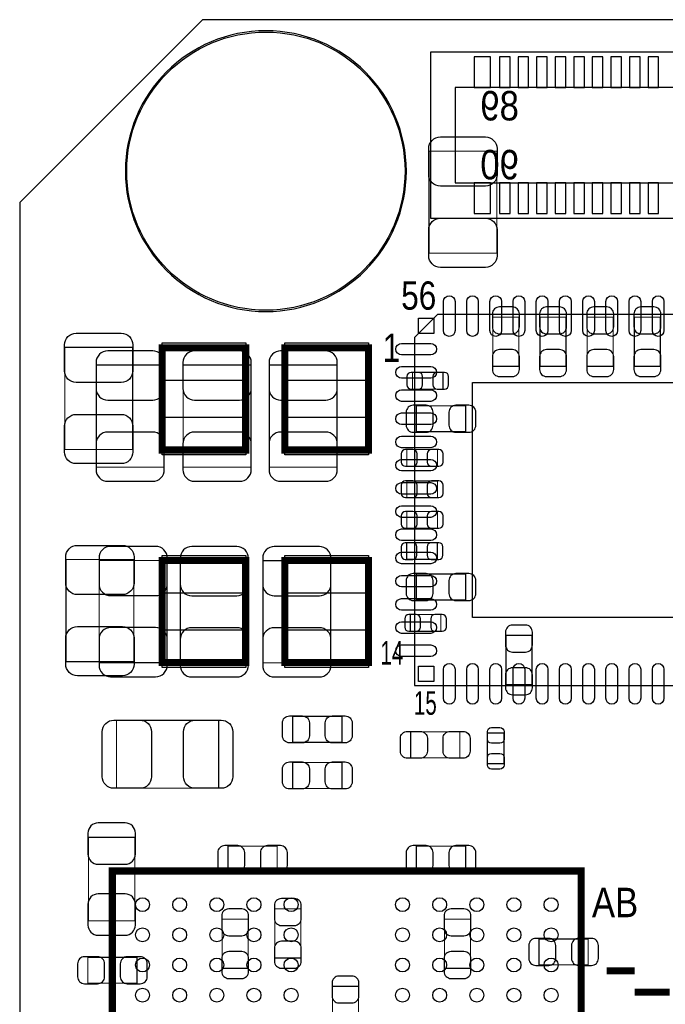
# Model space of a CAD drawing. Extents: x 0 to 68, y 0 to 55.
# Tile 6 of 14: x 0 to 13.9, y 33.8 to 55. Entities that reach past the tile are written whole.
import ezdxf

# ---------------------------------------------------------------- set-up
doc = ezdxf.new("R2010")
doc.units = 0
for name, color, linetype in [('BG_OUTLINE', 3, 'CONTINUOUS'), ('PG_ASSEMBLY_BOTTOM', 30, 'CONTINUOUS'), ('PG_ASSEMBLY_TOP', 45, 'CONTINUOUS'), ('PIN_BOTTOM', 211, 'CONTINUOUS'), ('PIN_TOP', 5, 'CONTINUOUS')]:
    doc.layers.add(name, color=color, linetype=linetype)

msp = doc.modelspace()

# ---------------------------------------------------------------- linework, layer by layer
at = {"layer": 'BG_OUTLINE'}
for points in [[(3.937, 54.99989), (0, 51.06289)], [(0, 51.06289), (3.937, 54.99989)], [(64.063118, 54.99989), (3.937, 54.99989)], [(0, 51.06289), (0, 0)]]:
    msp.add_lwpolyline(points, dxfattribs=at)
at = {"layer": 'PG_ASSEMBLY_BOTTOM'}
for points in [[(29.646118, 54.301898), (8.849868, 54.301898), (8.849868, 50.720498), (29.646118, 50.720498), (29.646118, 54.301898)], [(29.11602, 53.539898), (9.38022, 53.539898), (9.38022, 51.482498), (29.11602, 51.482498), (29.11602, 53.539898)]]:
    msp.add_lwpolyline(points, dxfattribs=at)
at = {"layer": 'PG_ASSEMBLY_BOTTOM', "const_width": 0.024892}
for points in [[(10.751312, 48.589692), (10.191496, 48.589692), (10.191496, 47.529496), (10.751312, 47.529496), (10.751312, 48.589692)], [(11.207496, 47.529496), (11.767312, 47.529496), (11.767312, 48.589692), (11.207496, 48.589692), (11.207496, 47.529496)], [(12.223496, 47.529496), (12.783312, 47.529496), (12.783312, 48.589692), (12.223496, 48.589692), (12.223496, 47.529496)], [(13.799312, 48.589692), (13.239496, 48.589692), (13.239496, 47.529496), (13.799312, 47.529496), (13.799312, 48.589692)], [(3.109976, 47.556674), (1.649984, 47.556674), (1.649984, 45.356526), (3.109976, 45.356526), (3.109976, 47.556674)], [(4.981956, 47.556674), (3.521964, 47.556674), (3.521964, 45.356526), (4.981956, 45.356526), (4.981956, 47.556674)], [(6.835394, 47.556674), (5.375402, 47.556674), (5.375402, 45.356526), (6.835394, 45.356526), (6.835394, 47.556674)], [(9.118346, 47.038514), (9.118346, 47.398686), (8.458454, 47.398686), (8.458454, 47.038514), (9.118346, 47.038514)], [(9.604502, 46.119796), (9.604502, 46.679612), (8.544306, 46.679612), (8.544306, 46.119796), (9.604502, 46.119796)], [(8.99795, 45.375068), (8.99795, 45.73524), (8.338058, 45.73524), (8.338058, 45.375068), (8.99795, 45.375068)], [(8.338058, 45.0596), (8.338058, 44.699428), (8.99795, 44.699428), (8.99795, 45.0596), (8.338058, 45.0596)], [(8.338058, 44.3992), (8.338058, 44.039028), (8.99795, 44.039028), (8.99795, 44.3992), (8.338058, 44.3992)], [(8.994902, 43.368468), (8.994902, 43.72864), (8.33501, 43.72864), (8.33501, 43.368468), (8.994902, 43.368468)], [(1.71323, 41.143936), (3.173222, 41.143936), (3.173222, 43.344084), (1.71323, 43.344084), (1.71323, 41.143936)], [(3.461004, 41.140126), (4.920996, 41.140126), (4.920996, 43.340274), (3.461004, 43.340274), (3.461004, 41.140126)], [(5.239004, 41.140126), (6.698996, 41.140126), (6.698996, 43.340274), (5.239004, 43.340274), (5.239004, 41.140126)], [(9.604502, 42.492676), (9.604502, 43.052492), (8.544306, 43.052492), (8.544306, 42.492676), (9.604502, 42.492676)], [(9.072118, 41.819068), (9.072118, 42.17924), (8.412226, 42.17924), (8.412226, 41.819068), (9.072118, 41.819068)], [(10.47369, 40.671496), (11.033506, 40.671496), (11.033506, 41.731692), (10.47369, 41.731692), (10.47369, 40.671496)], [(1.48082, 35.578542), (2.481072, 35.578542), (2.481072, 37.378386), (1.48082, 37.378386), (1.48082, 35.578542)], [(4.48564, 37.188902), (4.48564, 36.629086), (5.545836, 36.629086), (5.545836, 37.188902), (4.48564, 37.188902)], [(8.544052, 37.188902), (8.544052, 36.629086), (9.604248, 36.629086), (9.604248, 37.188902), (8.544052, 37.188902)], [(6.055106, 35.838892), (5.49529, 35.838892), (5.49529, 34.778696), (6.055106, 34.778696), (6.055106, 35.838892)], [(4.920996, 35.616642), (4.36118, 35.616642), (4.36118, 34.556446), (4.920996, 34.556446), (4.920996, 35.616642)], [(9.709404, 35.616642), (9.149588, 35.616642), (9.149588, 34.556446), (9.709404, 34.556446), (9.709404, 35.616642)], [(12.245594, 34.628836), (12.245594, 35.188652), (11.185398, 35.188652), (11.185398, 34.628836), (12.245594, 34.628836)], [(1.46685, 34.793682), (1.46685, 34.233866), (2.527046, 34.233866), (2.527046, 34.793682), (1.46685, 34.793682)], [(7.296404, 34.168842), (6.736588, 34.168842), (6.736588, 33.108646), (7.296404, 33.108646), (7.296404, 34.168842)]]:
    msp.add_lwpolyline(points, dxfattribs=at)
at = {"layer": 'PG_ASSEMBLY_TOP'}
msp.add_lwpolyline([(8.328152, 51.73599, 1), (2.27584, 51.73599, 1), (8.328152, 51.73599)], format="xyb", dxfattribs=at)
for points, const_width in [([(10.275316, 49.966626), (8.815324, 49.966626), (8.815324, 52.166774), (10.275316, 52.166774), (10.275316, 49.966626)], 0.024892), ([(3.067304, 47.926752), (3.067304, 45.726604), (4.867148, 45.726604), (4.867148, 47.926752), (3.067304, 47.926752)], 0.1524), ([(5.713222, 47.926752), (5.713222, 45.726604), (7.513066, 45.726604), (7.513066, 47.926752), (5.713222, 47.926752)], 0.1524), ([(0.971804, 47.937674), (2.431796, 47.937674), (2.431796, 45.737526), (0.971804, 45.737526), (0.971804, 47.937674)], 0.024892), ([(2.457196, 41.165526), (0.997204, 41.165526), (0.997204, 43.365674), (2.457196, 43.365674), (2.457196, 41.165526)], 0.024892), ([(4.867148, 41.143936), (4.867148, 43.344084), (3.067304, 43.344084), (3.067304, 41.143936), (4.867148, 41.143936)], 0.1524), ([(7.513066, 41.143936), (7.513066, 43.344084), (5.713222, 43.344084), (5.713222, 41.143936), (7.513066, 41.143936)], 0.1524), ([(2.084324, 38.439598), (2.084324, 39.89959), (4.284472, 39.89959), (4.284472, 38.439598), (2.084324, 38.439598)], 0.024892), ([(6.940296, 39.985696), (6.940296, 39.42588), (5.8801, 39.42588), (5.8801, 39.985696), (6.940296, 39.985696)], 0.024892), ([(8.4201, 39.092886), (8.4201, 39.652702), (9.480296, 39.652702), (9.480296, 39.092886), (8.4201, 39.092886)], 0.024892), ([(10.072116, 39.62654), (10.432288, 39.62654), (10.432288, 38.966648), (10.072116, 38.966648), (10.072116, 39.62654)], 0.024892), ([(6.940296, 38.992302), (6.940296, 38.432486), (5.8801, 38.432486), (5.8801, 38.992302), (6.940296, 38.992302)], 0.024892), ([(12.094972, 36.652708), (1.994916, 36.652708), (1.994916, 21.552408), (11.459972, 21.552408), (12.094972, 22.187408), (12.094972, 36.652708)], 0.1524), ([(12.644882, 34.502598), (13.24483, 34.502598)], 0.1524), ([(13.997432, 34.040064), (13.24737, 34.040064)], 0.1524)]:
    msp.add_lwpolyline(points, dxfattribs=dict(at, const_width=const_width))
msp.add_lwpolyline([(8.502142, 40.649652), (16.502126, 40.649652), (16.502126, 48.649636), (9.002014, 48.649636), (8.502142, 48.149764), (8.502142, 40.649652)], dxfattribs=at)
at = {"layer": 'PIN_BOTTOM'}
for points in [[(10.14222, 53.536088), (10.14222, 54.196488), (9.78662, 54.196488), (9.78662, 53.536088)], [(10.56132, 53.536088), (10.56132, 54.196488), (10.33272, 54.196488), (10.33272, 53.536088)], [(10.96137, 53.536088), (10.96137, 54.196488), (10.73277, 54.196488), (10.73277, 53.536088)], [(11.36142, 53.536088), (11.36142, 54.196488), (11.13282, 54.196488), (11.13282, 53.536088)], [(11.76147, 53.536088), (11.76147, 54.196488), (11.53287, 54.196488), (11.53287, 53.536088)], [(12.16152, 53.536088), (12.16152, 54.196488), (11.93292, 54.196488), (11.93292, 53.536088)], [(12.56157, 53.536088), (12.56157, 54.196488), (12.33297, 54.196488), (12.33297, 53.536088)], [(12.96162, 53.536088), (12.96162, 54.196488), (12.73302, 54.196488), (12.73302, 53.536088)], [(13.36167, 53.536088), (13.36167, 54.196488), (13.13307, 54.196488), (13.13307, 53.536088)], [(13.76172, 53.536088), (13.76172, 54.196488), (13.53312, 54.196488), (13.53312, 53.536088)], [(10.14222, 50.825908), (10.14222, 51.486308), (9.78662, 51.486308), (9.78662, 50.825908)], [(10.56132, 50.825908), (10.56132, 51.486308), (10.33272, 51.486308), (10.33272, 50.825908)], [(10.96137, 50.825908), (10.96137, 51.486308), (10.73277, 51.486308), (10.73277, 50.825908)], [(11.36142, 50.825908), (11.36142, 51.486308), (11.13282, 51.486308), (11.13282, 50.825908)], [(11.76147, 50.825908), (11.76147, 51.486308), (11.53287, 51.486308), (11.53287, 50.825908)], [(12.16152, 50.825908), (12.16152, 51.486308), (11.93292, 51.486308), (11.93292, 50.825908)], [(12.56157, 50.825908), (12.56157, 51.486308), (12.33297, 51.486308), (12.33297, 50.825908)], [(12.96162, 50.825908), (12.96162, 51.486308), (12.73302, 51.486308), (12.73302, 50.825908)], [(13.36167, 50.825908), (13.36167, 51.486308), (13.13307, 51.486308), (13.13307, 50.825908)], [(13.76172, 50.825908), (13.76172, 51.486308), (13.53312, 51.486308), (13.53312, 50.825908)]]:
    msp.add_lwpolyline(points, close=True, dxfattribs=at)
for points in [[(10.181336, 48.659542), (10.181336, 48.379634, 0.414846), (10.33145, 48.22952), (10.611358, 48.22952, 0.414846), (10.761472, 48.379634), (10.761472, 48.659542, 0.414846), (10.611358, 48.809656), (10.33145, 48.809656, 0.414846)], [(11.197336, 48.659542), (11.197336, 48.379634, 0.414846), (11.34745, 48.22952), (11.627358, 48.22952, 0.414846), (11.777472, 48.379634), (11.777472, 48.659542, 0.414846), (11.627358, 48.809656), (11.34745, 48.809656, 0.414846)], [(12.213336, 48.659542), (12.213336, 48.379634, 0.414846), (12.36345, 48.22952), (12.643358, 48.22952, 0.414846), (12.793472, 48.379634), (12.793472, 48.659542, 0.414846), (12.643358, 48.809656), (12.36345, 48.809656, 0.414846)], [(13.229336, 48.659542), (13.229336, 48.379634, 0.414846), (13.37945, 48.22952), (13.659358, 48.22952, 0.414846), (13.809472, 48.379634), (13.809472, 48.659542, 0.414846), (13.659358, 48.809656), (13.37945, 48.809656, 0.414846)], [(1.644904, 47.611538), (1.644904, 47.051722, 0.414709), (1.895094, 46.801532), (2.864866, 46.801532, 0.414709), (3.115056, 47.051722), (3.115056, 47.611538, 0.414709), (2.864866, 47.861728), (1.895094, 47.861728, 0.414709)], [(3.516884, 47.611538), (3.516884, 47.051722, 0.414709), (3.767074, 46.801532), (4.736846, 46.801532, 0.414709), (4.987036, 47.051722), (4.987036, 47.611538, 0.414709), (4.736846, 47.861728), (3.767074, 47.861728, 0.414709)], [(5.370322, 47.611538), (5.370322, 47.051722, 0.414709), (5.620512, 46.801532), (6.590284, 46.801532, 0.414709), (6.840474, 47.051722), (6.840474, 47.611538, 0.414709), (6.590284, 47.861728), (5.620512, 47.861728, 0.414709)], [(10.761472, 47.459646), (10.761472, 47.739554, 0.414846), (10.611358, 47.889668), (10.33145, 47.889668, 0.414846), (10.181336, 47.739554), (10.181336, 47.459646, 0.414846), (10.33145, 47.309532), (10.611358, 47.309532, 0.414846)], [(11.777472, 47.459646), (11.777472, 47.739554, 0.414846), (11.627358, 47.889668), (11.34745, 47.889668, 0.414846), (11.197336, 47.739554), (11.197336, 47.459646, 0.414846), (11.34745, 47.309532), (11.627358, 47.309532, 0.414846)], [(12.793472, 47.459646), (12.793472, 47.739554, 0.414846), (12.643358, 47.889668), (12.36345, 47.889668, 0.414846), (12.213336, 47.739554), (12.213336, 47.459646, 0.414846), (12.36345, 47.309532), (12.643358, 47.309532, 0.414846)], [(13.809472, 47.459646), (13.809472, 47.739554, 0.414846), (13.659358, 47.889668), (13.37945, 47.889668, 0.414846), (13.229336, 47.739554), (13.229336, 47.459646, 0.414846), (13.37945, 47.309532), (13.659358, 47.309532, 0.414846)], [(8.428482, 47.038514), (8.588502, 47.038514, 0.413587), (8.678418, 47.128684), (8.678418, 47.308516, 0.413587), (8.588502, 47.398686), (8.428482, 47.398686, 0.413587), (8.338566, 47.308516), (8.338566, 47.128684, 0.413587)], [(9.148318, 47.398686), (8.988298, 47.398686, 0.413587), (8.898382, 47.308516), (8.898382, 47.128684, 0.413587), (8.988298, 47.038514), (9.148318, 47.038514, 0.413587), (9.238234, 47.128684), (9.238234, 47.308516, 0.413587)], [(8.474456, 46.109636), (8.754364, 46.109636, 0.414846), (8.904478, 46.25975), (8.904478, 46.539658, 0.414846), (8.754364, 46.689772), (8.474456, 46.689772, 0.414846), (8.324342, 46.539658), (8.324342, 46.25975, 0.414846)], [(9.674352, 46.689772), (9.394444, 46.689772, 0.414846), (9.24433, 46.539658), (9.24433, 46.25975, 0.414846), (9.394444, 46.109636), (9.674352, 46.109636, 0.414846), (9.824466, 46.25975), (9.824466, 46.539658, 0.414846)], [(3.115056, 45.301662), (3.115056, 45.861478, 0.414709), (2.864866, 46.111668), (1.895094, 46.111668, 0.414709), (1.644904, 45.861478), (1.644904, 45.301662, 0.414709), (1.895094, 45.051472), (2.864866, 45.051472, 0.414709)], [(4.987036, 45.301662), (4.987036, 45.861478, 0.414709), (4.736846, 46.111668), (3.767074, 46.111668, 0.414709), (3.516884, 45.861478), (3.516884, 45.301662, 0.414709), (3.767074, 45.051472), (4.736846, 45.051472, 0.414709)], [(6.840474, 45.301662), (6.840474, 45.861478, 0.414709), (6.590284, 46.111668), (5.620512, 46.111668, 0.414709), (5.370322, 45.861478), (5.370322, 45.301662, 0.414709), (5.620512, 45.051472), (6.590284, 45.051472, 0.414709)], [(8.308086, 45.375068), (8.468106, 45.375068, 0.413587), (8.558022, 45.465238), (8.558022, 45.64507, 0.413587), (8.468106, 45.73524), (8.308086, 45.73524, 0.413587), (8.21817, 45.64507), (8.21817, 45.465238, 0.413587)], [(9.027922, 45.73524), (8.867902, 45.73524, 0.413587), (8.777986, 45.64507), (8.777986, 45.465238, 0.413587), (8.867902, 45.375068), (9.027922, 45.375068, 0.413587), (9.117838, 45.465238), (9.117838, 45.64507, 0.413587)], [(8.308086, 44.699428), (8.468106, 44.699428, 0.413587), (8.558022, 44.789598), (8.558022, 44.96943, 0.413587), (8.468106, 45.0596), (8.308086, 45.0596, 0.413587), (8.21817, 44.96943), (8.21817, 44.789598, 0.413587)], [(9.027922, 45.0596), (8.867902, 45.0596, 0.413587), (8.777986, 44.96943), (8.777986, 44.789598, 0.413587), (8.867902, 44.699428), (9.027922, 44.699428, 0.413587), (9.117838, 44.789598), (9.117838, 44.96943, 0.413587)], [(8.308086, 44.039028), (8.468106, 44.039028, 0.413587), (8.558022, 44.129198), (8.558022, 44.30903, 0.413587), (8.468106, 44.3992), (8.308086, 44.3992, 0.413587), (8.21817, 44.30903), (8.21817, 44.129198, 0.413587)], [(9.027922, 44.3992), (8.867902, 44.3992, 0.413587), (8.777986, 44.30903), (8.777986, 44.129198, 0.413587), (8.867902, 44.039028), (9.027922, 44.039028, 0.413587), (9.117838, 44.129198), (9.117838, 44.30903, 0.413587)], [(8.305038, 43.368468), (8.465058, 43.368468, 0.413587), (8.554974, 43.458638), (8.554974, 43.63847, 0.413587), (8.465058, 43.72864), (8.305038, 43.72864, 0.413587), (8.215122, 43.63847), (8.215122, 43.458638, 0.413587)], [(9.024874, 43.72864), (8.864854, 43.72864, 0.413587), (8.774938, 43.63847), (8.774938, 43.458638, 0.413587), (8.864854, 43.368468), (9.024874, 43.368468, 0.413587), (9.11479, 43.458638), (9.11479, 43.63847, 0.413587)], [(1.70815, 43.398948), (1.70815, 42.839132, 0.414709), (1.95834, 42.588942), (2.928112, 42.588942, 0.414709), (3.178302, 42.839132), (3.178302, 43.398948, 0.414709), (2.928112, 43.649138), (1.95834, 43.649138, 0.414709)], [(3.455924, 43.395138), (3.455924, 42.835322, 0.414709), (3.706114, 42.585132), (4.675886, 42.585132, 0.414709), (4.926076, 42.835322), (4.926076, 43.395138, 0.414709), (4.675886, 43.645328), (3.706114, 43.645328, 0.414709)], [(5.233924, 43.395138), (5.233924, 42.835322, 0.414709), (5.484114, 42.585132), (6.453886, 42.585132, 0.414709), (6.704076, 42.835322), (6.704076, 43.395138, 0.414709), (6.453886, 43.645328), (5.484114, 43.645328, 0.414709)], [(8.474456, 42.482516), (8.754364, 42.482516, 0.414846), (8.904478, 42.63263), (8.904478, 42.912538, 0.414846), (8.754364, 43.062652), (8.474456, 43.062652, 0.414846), (8.324342, 42.912538), (8.324342, 42.63263, 0.414846)], [(9.674352, 43.062652), (9.394444, 43.062652, 0.414846), (9.24433, 42.912538), (9.24433, 42.63263, 0.414846), (9.394444, 42.482516), (9.674352, 42.482516, 0.414846), (9.824466, 42.63263), (9.824466, 42.912538, 0.414846)], [(8.382254, 41.819068), (8.542274, 41.819068, 0.413587), (8.63219, 41.909238), (8.63219, 42.08907, 0.413587), (8.542274, 42.17924), (8.382254, 42.17924, 0.413587), (8.292338, 42.08907), (8.292338, 41.909238, 0.413587)], [(9.10209, 42.17924), (8.94207, 42.17924, 0.413587), (8.852154, 42.08907), (8.852154, 41.909238, 0.413587), (8.94207, 41.819068), (9.10209, 41.819068, 0.413587), (9.192006, 41.909238), (9.192006, 42.08907, 0.413587)], [(3.178302, 41.089072), (3.178302, 41.648888, 0.414709), (2.928112, 41.899078), (1.95834, 41.899078, 0.414709), (1.70815, 41.648888), (1.70815, 41.089072, 0.414709), (1.95834, 40.838882), (2.928112, 40.838882, 0.414709)], [(4.926076, 41.085262), (4.926076, 41.645078, 0.414709), (4.675886, 41.895268), (3.706114, 41.895268, 0.414709), (3.455924, 41.645078), (3.455924, 41.085262, 0.414709), (3.706114, 40.835072), (4.675886, 40.835072, 0.414709)], [(6.704076, 41.085262), (6.704076, 41.645078, 0.414709), (6.453886, 41.895268), (5.484114, 41.895268, 0.414709), (5.233924, 41.645078), (5.233924, 41.085262, 0.414709), (5.484114, 40.835072), (6.453886, 40.835072, 0.414709)], [(10.46353, 41.801542), (10.46353, 41.521634, 0.414846), (10.613644, 41.37152), (10.893552, 41.37152, 0.414846), (11.043666, 41.521634), (11.043666, 41.801542, 0.414846), (10.893552, 41.951656), (10.613644, 41.951656, 0.414846)], [(11.043666, 40.601646), (11.043666, 40.881554, 0.414846), (10.893552, 41.031668), (10.613644, 41.031668, 0.414846), (10.46353, 40.881554), (10.46353, 40.601646, 0.414846), (10.613644, 40.451532), (10.893552, 40.451532, 0.414846)], [(1.470914, 37.468556), (1.470914, 37.018468, 0.414414), (1.690878, 36.798504), (2.271014, 36.798504, 0.414414), (2.490978, 37.018468), (2.490978, 37.468556, 0.414414), (2.271014, 37.68852), (1.690878, 37.68852, 0.414414)], [(4.41579, 36.618926), (4.695698, 36.618926, 0.414846), (4.845812, 36.76904), (4.845812, 37.048948, 0.414846), (4.695698, 37.199062), (4.41579, 37.199062, 0.414846), (4.265676, 37.048948), (4.265676, 36.76904, 0.414846)], [(5.615686, 37.199062), (5.335778, 37.199062, 0.414846), (5.185664, 37.048948), (5.185664, 36.76904, 0.414846), (5.335778, 36.618926), (5.615686, 36.618926, 0.414846), (5.7658, 36.76904), (5.7658, 37.048948, 0.414846)], [(8.474202, 36.618926), (8.75411, 36.618926, 0.414846), (8.904224, 36.76904), (8.904224, 37.048948, 0.414846), (8.75411, 37.199062), (8.474202, 37.199062, 0.414846), (8.324088, 37.048948), (8.324088, 36.76904, 0.414846)], [(9.674098, 37.199062), (9.39419, 37.199062, 0.414846), (9.244076, 37.048948), (9.244076, 36.76904, 0.414846), (9.39419, 36.618926), (9.674098, 36.618926, 0.414846), (9.824212, 36.76904), (9.824212, 37.048948, 0.414846)], [(2.490978, 35.488372), (2.490978, 35.93846, 0.414414), (2.271014, 36.158424), (1.690878, 36.158424, 0.414414), (1.470914, 35.93846), (1.470914, 35.488372, 0.414414), (1.690878, 35.268408), (2.271014, 35.268408, 0.414414)], [(5.48513, 35.908742), (5.48513, 35.628834, 0.414846), (5.635244, 35.47872), (5.915152, 35.47872, 0.414846), (6.065266, 35.628834), (6.065266, 35.908742, 0.414846), (5.915152, 36.058856), (5.635244, 36.058856, 0.414846)], [(4.35102, 35.686492), (4.35102, 35.406584, 0.414846), (4.501134, 35.25647), (4.781042, 35.25647, 0.414846), (4.931156, 35.406584), (4.931156, 35.686492, 0.414846), (4.781042, 35.836606), (4.501134, 35.836606, 0.414846)], [(9.139428, 35.686492), (9.139428, 35.406584, 0.414846), (9.289542, 35.25647), (9.56945, 35.25647, 0.414846), (9.719564, 35.406584), (9.719564, 35.686492, 0.414846), (9.56945, 35.836606), (9.289542, 35.836606, 0.414846)], [(6.065266, 34.708846), (6.065266, 34.988754, 0.414846), (5.915152, 35.138868), (5.635244, 35.138868, 0.414846), (5.48513, 34.988754), (5.48513, 34.708846, 0.414846), (5.635244, 34.558732), (5.915152, 34.558732, 0.414846)], [(11.115548, 34.618676), (11.395456, 34.618676, 0.414846), (11.54557, 34.76879), (11.54557, 35.048698, 0.414846), (11.395456, 35.198812), (11.115548, 35.198812, 0.414846), (10.965434, 35.048698), (10.965434, 34.76879, 0.414846)], [(12.315444, 35.198812), (12.035536, 35.198812, 0.414846), (11.885422, 35.048698), (11.885422, 34.76879, 0.414846), (12.035536, 34.618676), (12.315444, 34.618676, 0.414846), (12.465558, 34.76879), (12.465558, 35.048698, 0.414846)], [(1.397, 34.223706), (1.676908, 34.223706, 0.414846), (1.827022, 34.37382), (1.827022, 34.653728, 0.414846), (1.676908, 34.803842), (1.397, 34.803842, 0.414846), (1.246886, 34.653728), (1.246886, 34.37382, 0.414846)], [(2.596896, 34.803842), (2.316988, 34.803842, 0.414846), (2.166874, 34.653728), (2.166874, 34.37382, 0.414846), (2.316988, 34.223706), (2.596896, 34.223706, 0.414846), (2.74701, 34.37382), (2.74701, 34.653728, 0.414846)], [(4.931156, 34.486596), (4.931156, 34.766504, 0.414846), (4.781042, 34.916618), (4.501134, 34.916618, 0.414846), (4.35102, 34.766504), (4.35102, 34.486596, 0.414846), (4.501134, 34.336482), (4.781042, 34.336482, 0.414846)], [(9.719564, 34.486596), (9.719564, 34.766504, 0.414846), (9.56945, 34.916618), (9.289542, 34.916618, 0.414846), (9.139428, 34.766504), (9.139428, 34.486596, 0.414846), (9.289542, 34.336482), (9.56945, 34.336482, 0.414846)], [(6.726428, 34.238692), (6.726428, 33.958784, 0.414846), (6.876542, 33.80867), (7.15645, 33.80867, 0.414846), (7.306564, 33.958784), (7.306564, 34.238692, 0.414846), (7.15645, 34.388806), (6.876542, 34.388806, 0.414846)]]:
    msp.add_lwpolyline(points, format="xyb", close=True, dxfattribs=at)
msp.add_circle((5.301996, 51.73599), 2.9972, dxfattribs=at)
at = {"layer": 'PIN_TOP'}
for points in [[(10.280396, 52.221638), (10.280396, 51.661822, -0.414709), (10.030206, 51.411632), (9.060434, 51.411632, -0.414709), (8.810244, 51.661822), (8.810244, 52.221638, -0.414709), (9.060434, 52.471828), (10.030206, 52.471828, -0.414709)], [(8.810244, 49.911762), (8.810244, 50.471578, -0.414709), (9.060434, 50.721768), (10.030206, 50.721768, -0.414709), (10.280396, 50.471578), (10.280396, 49.911762, -0.414709), (10.030206, 49.661572), (9.060434, 49.661572, -0.414709)], [(9.377172, 48.925099), (9.377172, 48.300005, -1), (9.127236, 48.300005), (9.127236, 48.925099, -1)], [(9.877044, 48.925099), (9.877044, 48.300005, -1), (9.627108, 48.300005), (9.627108, 48.925099, -1)], [(10.37717, 48.925099), (10.37717, 48.300005, -1), (10.127234, 48.300005), (10.127234, 48.925099, -1)], [(10.877042, 48.925099), (10.877042, 48.300005, -1), (10.627106, 48.300005), (10.627106, 48.925099, -1)], [(11.377168, 48.925099), (11.377168, 48.300005, -1), (11.127232, 48.300005), (11.127232, 48.925099, -1)], [(11.87704, 48.925099), (11.87704, 48.300005, -1), (11.627104, 48.300005), (11.627104, 48.925099, -1)], [(12.377166, 48.925099), (12.377166, 48.300005, -1), (12.12723, 48.300005), (12.12723, 48.925099, -1)], [(12.877038, 48.925099), (12.877038, 48.300005, -1), (12.627102, 48.300005), (12.627102, 48.925099, -1)], [(13.377164, 48.925099), (13.377164, 48.300005, -1), (13.127228, 48.300005), (13.127228, 48.925099, -1)], [(13.877036, 48.925099), (13.877036, 48.300005, -1), (13.6271, 48.300005), (13.6271, 48.925099, -1)], [(2.436876, 47.992538), (2.436876, 47.432722, -0.414709), (2.186686, 47.182532), (1.216914, 47.182532, -0.414709), (0.966724, 47.432722), (0.966724, 47.992538, -0.414709), (1.216914, 48.242728), (2.186686, 48.242728, -0.414709)], [(8.851773, 47.774606), (8.226679, 47.774606, -1), (8.226679, 48.024542), (8.851773, 48.024542, -1)], [(8.851773, 47.274734), (8.226679, 47.274734, -1), (8.226679, 47.52467), (8.851773, 47.52467, -1)], [(8.851773, 46.774608), (8.226679, 46.774608, -1), (8.226679, 47.024544), (8.851773, 47.024544, -1)], [(0.966724, 45.682662), (0.966724, 46.242478, -0.414709), (1.216914, 46.492668), (2.186686, 46.492668, -0.414709), (2.436876, 46.242478), (2.436876, 45.682662, -0.414709), (2.186686, 45.432472), (1.216914, 45.432472, -0.414709)], [(8.851773, 46.274736), (8.226679, 46.274736, -1), (8.226679, 46.524672), (8.851773, 46.524672, -1)], [(8.851773, 45.77461), (8.226679, 45.77461, -1), (8.226679, 46.024546), (8.851773, 46.024546, -1)], [(8.851773, 45.274738), (8.226679, 45.274738, -1), (8.226679, 45.524674), (8.851773, 45.524674, -1)], [(8.851773, 44.774612), (8.226679, 44.774612, -1), (8.226679, 45.024548), (8.851773, 45.024548, -1)], [(8.851773, 44.27474), (8.226679, 44.27474, -1), (8.226679, 44.524676), (8.851773, 44.524676, -1)], [(8.851773, 43.774614), (8.226679, 43.774614, -1), (8.226679, 44.02455), (8.851773, 44.02455, -1)], [(2.462276, 43.420538), (2.462276, 42.860722, -0.414709), (2.212086, 42.610532), (1.242314, 42.610532, -0.414709), (0.992124, 42.860722), (0.992124, 43.420538, -0.414709), (1.242314, 43.670728), (2.212086, 43.670728, -0.414709)], [(8.851773, 43.274742), (8.226679, 43.274742, -1), (8.226679, 43.524678), (8.851773, 43.524678, -1)], [(8.851773, 42.774616), (8.226679, 42.774616, -1), (8.226679, 43.024552), (8.851773, 43.024552, -1)], [(8.851773, 42.274744), (8.226679, 42.274744, -1), (8.226679, 42.52468), (8.851773, 42.52468, -1)], [(8.851773, 41.774618), (8.226679, 41.774618, -1), (8.226679, 42.024554), (8.851773, 42.024554, -1)], [(0.992124, 41.110662), (0.992124, 41.670478, -0.414709), (1.242314, 41.920668), (2.212086, 41.920668, -0.414709), (2.462276, 41.670478), (2.462276, 41.110662, -0.414709), (2.212086, 40.860472), (1.242314, 40.860472, -0.414709)], [(8.851773, 41.274746), (8.226679, 41.274746, -1), (8.226679, 41.524682), (8.851773, 41.524682, -1)], [(9.377172, 40.999283), (9.377172, 40.374189, -1), (9.127236, 40.374189), (9.127236, 40.999283, -1)], [(9.877044, 40.999283), (9.877044, 40.374189, -1), (9.627108, 40.374189), (9.627108, 40.999283, -1)], [(10.37717, 40.999283), (10.37717, 40.374189, -1), (10.127234, 40.374189), (10.127234, 40.999283, -1)], [(10.877042, 40.999283), (10.877042, 40.374189, -1), (10.627106, 40.374189), (10.627106, 40.999283, -1)], [(11.377168, 40.999283), (11.377168, 40.374189, -1), (11.127232, 40.374189), (11.127232, 40.999283, -1)], [(11.87704, 40.999283), (11.87704, 40.374189, -1), (11.627104, 40.374189), (11.627104, 40.999283, -1)], [(12.377166, 40.999283), (12.377166, 40.374189, -1), (12.12723, 40.374189), (12.12723, 40.999283, -1)], [(12.877038, 40.999283), (12.877038, 40.374189, -1), (12.627102, 40.374189), (12.627102, 40.999283, -1)], [(13.377164, 40.999283), (13.377164, 40.374189, -1), (13.127228, 40.374189), (13.127228, 40.999283, -1)], [(13.877036, 40.999283), (13.877036, 40.374189, -1), (13.6271, 40.374189), (13.6271, 40.999283, -1)], [(2.02946, 39.90467), (2.589276, 39.90467, -0.414709), (2.839466, 39.65448), (2.839466, 38.684708, -0.414709), (2.589276, 38.434518), (2.02946, 38.434518, -0.414709), (1.77927, 38.684708), (1.77927, 39.65448, -0.414709)], [(4.339336, 38.434518), (3.77952, 38.434518, -0.414709), (3.52933, 38.684708), (3.52933, 39.65448, -0.414709), (3.77952, 39.90467), (4.339336, 39.90467, -0.414709), (4.589526, 39.65448), (4.589526, 38.684708, -0.414709)], [(5.81025, 39.995856), (6.090158, 39.995856, -0.414846), (6.240272, 39.845742), (6.240272, 39.565834, -0.414846), (6.090158, 39.41572), (5.81025, 39.41572, -0.414846), (5.660136, 39.565834), (5.660136, 39.845742, -0.414846)], [(7.010146, 39.41572), (6.730238, 39.41572, -0.414846), (6.580124, 39.565834), (6.580124, 39.845742, -0.414846), (6.730238, 39.995856), (7.010146, 39.995856, -0.414846), (7.16026, 39.845742), (7.16026, 39.565834, -0.414846)], [(10.432288, 39.656512), (10.432288, 39.496492, -0.413587), (10.342118, 39.406576), (10.162286, 39.406576, -0.413587), (10.072116, 39.496492), (10.072116, 39.656512, -0.413587), (10.162286, 39.746428), (10.342118, 39.746428, -0.413587)], [(8.35025, 39.662862), (8.630158, 39.662862, -0.414846), (8.780272, 39.512748), (8.780272, 39.23284, -0.414846), (8.630158, 39.082726), (8.35025, 39.082726, -0.414846), (8.200136, 39.23284), (8.200136, 39.512748, -0.414846)], [(9.550146, 39.082726), (9.270238, 39.082726, -0.414846), (9.120124, 39.23284), (9.120124, 39.512748, -0.414846), (9.270238, 39.662862), (9.550146, 39.662862, -0.414846), (9.70026, 39.512748), (9.70026, 39.23284, -0.414846)], [(10.072116, 38.936676), (10.072116, 39.096696, -0.413587), (10.162286, 39.186612), (10.342118, 39.186612, -0.413587), (10.432288, 39.096696), (10.432288, 38.936676, -0.413587), (10.342118, 38.84676), (10.162286, 38.84676, -0.413587)], [(5.81025, 39.002462), (6.090158, 39.002462, -0.414846), (6.240272, 38.852348), (6.240272, 38.57244, -0.414846), (6.090158, 38.422326), (5.81025, 38.422326, -0.414846), (5.660136, 38.57244), (5.660136, 38.852348, -0.414846)], [(7.010146, 38.422326), (6.730238, 38.422326, -0.414846), (6.580124, 38.57244), (6.580124, 38.852348, -0.414846), (6.730238, 39.002462), (7.010146, 39.002462, -0.414846), (7.16026, 38.852348), (7.16026, 38.57244, -0.414846)]]:
    msp.add_lwpolyline(points, format="xyb", close=True, dxfattribs=at)
for points in [[(8.586978, 48.2346), (8.586978, 48.564546), (8.916924, 48.564546), (8.916924, 48.2346)], [(3.065526, 48.033178), (4.868926, 48.033178), (4.868926, 47.220378), (3.065526, 47.220378)], [(5.711444, 48.033178), (7.514844, 48.033178), (7.514844, 47.220378), (5.711444, 47.220378)], [(9.752076, 42.11955), (9.752076, 47.179484), (15.252192, 47.179484), (15.252192, 42.11955)], [(3.065526, 46.432978), (4.868926, 46.432978), (4.868926, 45.620178), (3.065526, 45.620178)], [(5.711444, 46.432978), (7.514844, 46.432978), (7.514844, 45.620178), (5.711444, 45.620178)], [(4.868926, 42.63771), (3.065526, 42.63771), (3.065526, 43.45051), (4.868926, 43.45051)], [(7.514844, 42.63771), (5.711444, 42.63771), (5.711444, 43.45051), (7.514844, 43.45051)], [(4.868926, 41.03751), (3.065526, 41.03751), (3.065526, 41.85031), (4.868926, 41.85031)], [(7.514844, 41.03751), (5.711444, 41.03751), (5.711444, 41.85031), (7.514844, 41.85031)], [(8.586978, 40.734488), (8.586978, 41.064434), (8.916924, 41.064434), (8.916924, 40.734488)]]:
    msp.add_lwpolyline(points, close=True, dxfattribs=at)
for centre, radius in [((5.301996, 51.73599), 2.9972), ((2.644902, 35.927538), 0.149987), ((3.445002, 35.927538), 0.149987), ((4.244848, 35.927538), 0.149987), ((5.044948, 35.927538), 0.149987), ((5.845048, 35.927538), 0.149987), ((8.24484, 35.927538), 0.149987), ((9.04494, 35.927538), 0.149987), ((9.84504, 35.927538), 0.149987), ((10.644886, 35.927538), 0.149987), ((11.444986, 35.927538), 0.149987), ((2.644902, 35.277552), 0.149987), ((3.445002, 35.277552), 0.149987), ((4.244848, 35.277552), 0.149987), ((5.044948, 35.277552), 0.149987), ((5.845048, 35.277552), 0.149987), ((8.24484, 35.277552), 0.149987), ((9.04494, 35.277552), 0.149987), ((9.84504, 35.277552), 0.149987), ((10.644886, 35.277552), 0.149987), ((11.444986, 35.277552), 0.149987), ((2.644902, 34.627566), 0.149987), ((3.445002, 34.627566), 0.149987), ((4.244848, 34.627566), 0.149987), ((5.044948, 34.627566), 0.149987), ((5.845048, 34.627566), 0.149987), ((8.24484, 34.627566), 0.149987), ((9.04494, 34.627566), 0.149987), ((9.84504, 34.627566), 0.149987), ((10.644886, 34.627566), 0.149987), ((11.444986, 34.627566), 0.149987), ((2.644902, 33.97758), 0.149987), ((3.445002, 33.97758), 0.149987), ((4.244848, 33.97758), 0.149987), ((5.044948, 33.97758), 0.149987), ((5.845048, 33.97758), 0.149987), ((8.24484, 33.97758), 0.149987), ((9.04494, 33.97758), 0.149987), ((9.84504, 33.97758), 0.149987), ((10.644886, 33.97758), 0.149987), ((11.444986, 33.97758), 0.149987)]:
    msp.add_circle(centre, radius, dxfattribs=at)

# ---------------------------------------------------------------- texts
at = {"layer": 'PG_ASSEMBLY_BOTTOM', "text_generation_flag": 2, "width": 0.88}
for s, p in [('89', (10.75182, 52.828698)), ('90', (10.75182, 51.558698))]:
    msp.add_text(s, height=0.635, dxfattribs=at).set_placement(p)
at = {"layer": 'PG_ASSEMBLY_TOP'}
for s, height, width, p in [('56', 0.6096, 0.833333, (8.2169, 48.75022)), ('1', 0.6096, 0.833333, (7.81812, 47.625)), ('14', 0.508, 0.65, (7.76986, 41.10228)), ('15', 0.508, 0.65, (8.49122, 40.02024)), ('AB', 0.635, 0.88, (12.32408, 35.65652))]:
    msp.add_text(s, height=height, dxfattribs=dict(at, width=width)).set_placement(p)

doc.saveas('drawing.dxf')
